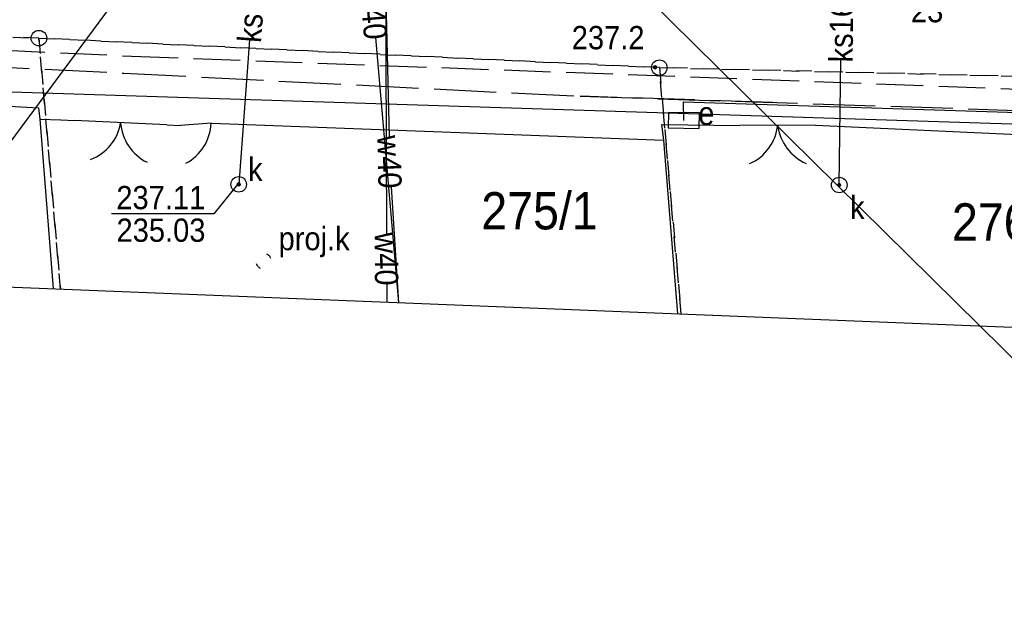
# Model space of a CAD drawing. Extents: x 6567718 to 6567944, y 5646923 to 5647067.
# Tile 5 of 18: x 6567803 to 6567835, y 5646923 to 5646941. Entities that reach past the tile are written whole.
import ezdxf
from ezdxf import colors
from ezdxf.entities.mleader import LeaderData, LeaderLine
from ezdxf.enums import TextEntityAlignment as Align
from ezdxf.math import Vec2, Vec3

# ---------------------------------------------------------------- set-up
doc = ezdxf.new("R2010")
doc.units = 0
doc.header["$MEASUREMENT"] = 0
for name, pattern in [('DGN_STYLE_2191', [1, -0.25, 0.5, -0.25]), ('DGN_STYLE_9021', [7.5, 3.75, 3.75]), ('KTJZ01_05', [2, 1.5, -0.5]), ('MZ050808', [0.8, 0.4, -0.4]), ('SUPE_P_01_05', [2.5, 2, -0.5])]:
    doc.linetypes.add(name, pattern=pattern)
doc.layers.get('0').update_dxf_attribs({"linetype": 'CONTINUOUS'})
for name, color, linetype in [('BDOT1', 7, 'CONTINUOUS'), ('EWID', 7, 'CONTINUOUS'), ('GESUT1', 7, 'CONTINUOUS'), ('GESUT2', 7, 'CONTINUOUS'), ('IA_opis', 7, 'CONTINUOUS'), ('PZAG', 7, 'CONTINUOUS'), ('REDAKCJA1', 7, 'CONTINUOUS')]:
    doc.layers.add(name, color=color, linetype=linetype)
doc.styles.add('IA_500', font='ARIALN.TTF', dxfattribs={"height": 1})
doc.styles.add('STYLE-GEO_140', font='geo_140.shx', dxfattribs={"bigfont": 'geo_140big.shx'})

# ---------------------------------------------------------------- blocks, each defined once
blk = doc.blocks.new('KTOK02_1')
at = {"layer": 'BDOT1', "color": 7, "linetype": 'Continuous'}
for centre, radius, start, end in [((-5.07, -0.55), 5.1, 6.3347, 66.4773), ((5.06, -0.54), 5.09, 113.4578, 173.7303)]:
    blk.add_arc(centre, radius, start, end, dxfattribs=at)
blk = doc.blocks.new('KTOK04_2')
at = {"layer": 'BDOT1', "color": 7, "linetype": 'Continuous'}
blk.add_arc((5.06, -0.57), 5.1, 113.6744, 173.5135, dxfattribs=at)
blk = doc.blocks.new('KTOK02_4')
at = {"layer": 'BDOT1', "color": 7, "linetype": 'Continuous'}
for centre, radius, start, end in [((-5.07, -0.56), 5.1, 6.3349, 66.4775), ((5.06, -0.56), 5.09, 113.458, 173.7305)]:
    blk.add_arc(centre, radius, start, end, dxfattribs=at)
blk = doc.blocks.new('DWG_H0_11')
at = {"layer": 'BDOT1', "linetype": 'Continuous'}
blk.add_hatch(color=7, dxfattribs=at).paths.add_polyline_path([(0.09, 0, 1), (-0.09, 0, 1)], flags=16)
at = {"layer": 'BDOT1', "color": 7, "linetype": 'Continuous'}
blk.add_lwpolyline([(0.09, 0, 1), (-0.09, 0, 1)], format="xyb", close=True, dxfattribs=at)
blk = doc.blocks.new('RTPW01_1')
at = {"layer": 'BDOT1', "color": 7, "linetype": 'Continuous'}
blk.add_circle((0, 0), 0.09, dxfattribs=at)
blk.add_blockref('DWG_H0_11', (0, 0), dxfattribs=at)
blk = doc.blocks.new('SUUS18_1')
at = {"layer": 'GESUT1', "color": 202, "linetype": 'Continuous'}
blk.add_lwpolyline([(-1, 0.5), (-1, -0.5), (1, -0.5), (1, 0.5)], close=True, dxfattribs=at)
blk = doc.blocks.new('SUUS22_1')
at = {"layer": 'GESUT1', "color": 202, "linetype": 'Continuous'}
blk.add_circle((0, 0), 0.5, dxfattribs=at)
blk = doc.blocks.new('DWG_H0_27')
at = {"layer": 'GESUT1', "linetype": 'Continuous'}
blk.add_hatch(color=44, dxfattribs=at).paths.add_polyline_path([(-0.09, 0, 1), (0.09, 0, 1)], flags=16)
at = {"layer": 'GESUT1', "color": 44, "linetype": 'Continuous'}
blk.add_lwpolyline([(-0.09, 0, 1), (0.09, 0, 1)], format="xyb", close=True, dxfattribs=at)
blk = doc.blocks.new('SUPS00_1')
at = {"layer": 'GESUT1', "color": 44, "linetype": 'Continuous'}
blk.add_circle((0, 0), 0.09, dxfattribs=at)
blk.add_blockref('DWG_H0_27', (0, 0), dxfattribs=at)
blk = doc.blocks.new('SUUS_P_1')
at = {"layer": 'GESUT2', "color": 44, "linetype": 'MZ050808'}
for start, end in [(18.91077, 108.83936), (199.05513, 288.98243)]:
    blk.add_arc((0.001, 0.002), 0.5, start, end, dxfattribs=at)
blk = doc.blocks.new('EGBP04_1')
at = {"layer": 'EWID', "color": 92, "linetype": 'Continuous'}
blk.add_circle((0, 0), 0.5, dxfattribs=at)
blk = doc.blocks.new('_Small')
at = {"color": 0, "linetype": 'ByBlock', "lineweight": -2}
blk.add_circle((0, 0), 0.25, dxfattribs=at)
blk = doc.blocks.new('_None')

msp = doc.modelspace()

# ---------------------------------------------------------------- linework, layer by layer
at = {"layer": 'BDOT1', "color": 7, "linetype": 'KTJZ01_05'}
msp.add_lwpolyline([(6567776.45, 5646941.74), (6567806.71, 5646940.32), (6567866.48, 5646938.1)], dxfattribs=at)
at = {"layer": 'BDOT1', "color": 7, "linetype": 'DGN_STYLE_9021'}
for points in [[(6567787.66, 5646940.19), (6567787.63, 5646939.57), (6567803.72, 5646938.66)], [(6567803.72, 5646938.66), (6567803.76, 5646938.29), (6567804.19, 5646932.83)], [(6567803.76, 5646938.29), (6567804.44, 5646938.27), (6567804.871, 5646938.25)], [(6567807.849, 5646938.111), (6567808.29, 5646938.09)], [(6567809.274, 5646938.16), (6567809.28, 5646938.16), (6567823.84, 5646937.61), (6567823.78, 5646938.12)], [(6567823.78, 5646938.12), (6567826.29, 5646938.09)], [(6567828.73, 5646938.1), (6567842.22, 5646937.47), (6567843.551, 5646937.446)], [(6567824.29, 5646932.02), (6567823.84, 5646937.61)]]:
    msp.add_lwpolyline(points, dxfattribs=at)
at = {"layer": 'BDOT1', "color": 7, "linetype": 'Continuous'}
for points in [[(6567807.849, 5646938.111), (6567804.871, 5646938.25)], [(6567809.274, 5646938.16), (6567808.29, 5646938.09)], [(6567828.73, 5646938.1), (6567826.29, 5646938.09)]]:
    msp.add_lwpolyline(points, dxfattribs=at)
at = {"layer": 'EWID', "color": 92, "linetype": 'DGN_STYLE_2191'}
for p, q in [((6567803.73, 5646940.9), (6567746.94, 5646943.23)), ((6567746.94, 5646943.23), (6567803.73, 5646940.9)), ((6567823.7, 5646939.95), (6567803.73, 5646940.9)), ((6567803.73, 5646940.9), (6567823.7, 5646939.95)), ((6567803.73, 5646940.9), (6567804.42, 5646932.82)), ((6567804.42, 5646932.82), (6567803.73, 5646940.9)), ((6567847.6, 5646939.37), (6567823.7, 5646939.95)), ((6567823.7, 5646939.95), (6567847.6, 5646939.37)), ((6567824.4, 5646932.02), (6567823.7, 5646939.95)), ((6567823.7, 5646939.95), (6567824.4, 5646932.02))]:
    msp.add_line(p, q, dxfattribs=at)
at = {"layer": 'GESUT1', "color": 5, "linetype": 'Continuous'}
for points in [[(6567814.8, 5646946.114), (6567815, 5646937.719)], [(6567814.87, 5646946.11), (6567814.919, 5646934.592)], [(6567815.311, 5646932.381), (6567814.579, 5646940.919)], [(6567815.07, 5646936.107), (6567815.307, 5646932.381)], [(6567814.926, 5646932.992), (6567814.928, 5646932.396)]]:
    msp.add_lwpolyline(points, dxfattribs=at)
at = {"layer": 'GESUT1', "color": 44, "linetype": 'Continuous'}
for points in [[(6567810.51, 5646940.84), (6567810.16, 5646936.19)], [(6567829.49, 5646936.17), (6567829.54, 5646940.19)], [(6567810.12, 5646936.19), (6567809.36, 5646935.24), (6567806.07, 5646935.24)]]:
    msp.add_lwpolyline(points, dxfattribs=at)
at = {"layer": 'GESUT1', "color": 230, "linetype": 'Continuous'}
msp.add_lwpolyline([(6567824.49, 5646938.25), (6567824.48, 5646938.85), (6567837.27, 5646938.44)], dxfattribs=at)
at = {"layer": 'GESUT2', "color": 230, "linetype": 'SUPE_P_01_05'}
msp.add_lwpolyline([(6567746.147, 5646948.866), (6567743.906, 5646948.972), (6567768.211, 5646947.829), (6567784.029, 5646947.086), (6567783.943, 5646940.913), (6567806.461, 5646939.771), (6567821.151, 5646939.027), (6567827.342, 5646938.827), (6567821.151, 5646939.027), (6567849.186, 5646938.121), (6567858.362, 5646937.824)], dxfattribs=at)
at = {"layer": 'PZAG', "color": 53, "linetype": 'Continuous'}
msp.add_lwpolyline([(6567733.08, 5646941.4), (6567866.56, 5646937.13)], dxfattribs=at)
at = {"layer": 'REDAKCJA1', "color": 133, "linetype": 'Continuous'}
msp.add_lwpolyline([(6567725.089, 5647031.92), (6567733.591, 5646935.664), (6567867.179, 5646930.3), (6567857.819, 5647034.168)], close=True, dxfattribs=at)

# ---------------------------------------------------------------- block references
at = {"layer": 'BDOT1', "color": 7, "linetype": 'Continuous', "xscale": 0.5, "yscale": 0.5, "zscale": 0.5}
msp.add_blockref('RTPW01_1', (6567823.56, 5646939.96), dxfattribs=at)
at = {"layer": 'BDOT1', "color": 7, "linetype": 'Continuous'}
for name, p, xscale, yscale, zscale, rotation in [('KTOK02_4', (6567806.36, 5646938.18), 0.2999995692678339, 0.2999995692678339, 0.2999995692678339, 177.3229709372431), ('KTOK04_2', (6567809.27, 5646938.16), 0.3000002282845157, 0.3000002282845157, 0.3000002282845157, 184.0445572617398), ('KTOK02_1', (6567827.51, 5646938.1), 0.3000006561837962, 0.3000006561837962, 0.3000006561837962, 180.2347882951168)]:
    msp.add_blockref(name, p, dxfattribs=dict(at, xscale=xscale, yscale=yscale, zscale=zscale, rotation=rotation))
at = {"layer": 'EWID', "color": 92, "linetype": 'Continuous', "xscale": 0.5, "yscale": 0.5, "zscale": 0.5}
for p in [(6567803.73, 5646940.9), (6567823.7, 5646939.95)]:
    msp.add_blockref('EGBP04_1', p, dxfattribs=at)
at = {"layer": 'GESUT1', "color": 202, "linetype": 'Continuous', "xscale": 0.4999989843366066, "yscale": 0.4999989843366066, "zscale": 0.4999989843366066, "rotation": 178.9001611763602}
msp.add_blockref('SUUS18_1', (6567824.49, 5646938.25), dxfattribs=at)
at = {"layer": 'GESUT1', "color": 202, "linetype": 'Continuous', "xscale": 0.5, "yscale": 0.5, "zscale": 0.5}
for p in [(6567810.16, 5646936.19), (6567829.49, 5646936.17)]:
    msp.add_blockref('SUUS22_1', p, dxfattribs=at)
at = {"layer": 'GESUT1', "color": 44, "linetype": 'Continuous', "xscale": 0.5, "yscale": 0.5, "zscale": 0.5}
for p in [(6567810.16, 5646936.19), (6567829.49, 5646936.17)]:
    msp.add_blockref('SUPS00_1', p, dxfattribs=at)
at = {"layer": 'GESUT2', "color": 44, "linetype": 'MZ050808', "xscale": 0.5, "yscale": 0.5, "zscale": 0.5}
msp.add_blockref('SUUS_P_1', (6567810.96, 5646933.72), dxfattribs=at)

# ---------------------------------------------------------------- texts
at = {"layer": 'BDOT1', "color": 7, "linetype": 'Continuous', "style": 'STYLE-GEO_140', "width": 0.93328}
msp.add_text('237.2', height=0.75, dxfattribs=at).set_placement((6567822.051, 5646940.915), align=Align.MIDDLE_CENTER)
at = {"layer": 'EWID', "color": 92, "linetype": 'Continuous', "style": 'STYLE-GEO_140', "width": 0.9333}
for s, p in [('275/1', (6567819.842, 5646935.34)), ('276/2', (6567834.992, 5646934.98))]:
    msp.add_text(s, height=1.2, dxfattribs=at).set_placement(p, align=Align.MIDDLE_CENTER)
at = {"layer": 'GESUT1', "color": 44, "linetype": 'Continuous', "style": 'STYLE-GEO_140', "width": 0.93328}
for rotation, p in [(85.739, (6567810.593, 5646942.007)), (89.2598, (6567829.56, 5646941.367))]:
    msp.add_text('ks160', height=0.75, rotation=rotation, dxfattribs=at).set_placement(p, align=Align.MIDDLE_CENTER)
at = {"layer": 'GESUT1', "color": 5, "linetype": 'Continuous', "style": 'STYLE-GEO_140', "width": 0.93328}
for rotation, p in [(274.9005, (6567814.502, 5646941.714)), (271.3669, (6567815.014, 5646936.918)), (270.244, (6567814.918, 5646933.791))]:
    msp.add_text('w40', height=0.75, rotation=rotation, dxfattribs=at).set_placement(p, align=Align.MIDDLE_CENTER)
at = {"layer": 'GESUT1', "color": 5, "linetype": 'Continuous', "style": 'STYLE-GEO_140', "width": 0.93336}
msp.add_text('23', height=0.75, dxfattribs=at).set_placement((6567832.838, 5646941.41), align=Align.RIGHT)
at = {"layer": 'GESUT1', "color": 250, "linetype": 'Continuous', "style": 'STYLE-GEO_140', "width": 0.93328}
for s, p in [('e', (6567825.213, 5646938.475)), ('k', (6567810.693, 5646936.675)), ('k', (6567830.073, 5646935.445))]:
    msp.add_text(s, height=0.75, dxfattribs=at).set_placement(p, align=Align.MIDDLE_CENTER)
at = {"layer": 'GESUT1', "color": 44, "linetype": 'Continuous', "style": 'STYLE-GEO_140', "width": 0.93336}
for s, p in [('237.11', (6567809.084, 5646935.39)), ('235.03', (6567809.09, 5646934.34))]:
    msp.add_text(s, height=0.75, dxfattribs=at).set_placement(p, align=Align.RIGHT)
at = {"layer": 'GESUT2', "color": 44, "linetype": 'Continuous', "style": 'STYLE-GEO_140', "width": 0.93328}
msp.add_text('proj.k', height=0.75, dxfattribs=at).set_placement((6567812.588, 5646934.445), align=Align.MIDDLE_CENTER)

# ---------------------------------------------------------------- leaders
at = {"layer": 'IA_opis'}
ml = msp.add_multileader_mtext('Standard', dxfattribs=at)
ml.set_content('\\pxsm1,qr;rura przepustowa\\P\\A1;HDPE 400/477 SN8 L=17,5m', color=256, style='IA_500')
ml.set_leader_properties()
ml.set_arrow_properties(name='NONE')
ml.build(insert=Vec2(0, 0))
ml.multileader.update_dxf_attribs({"has_dogleg": 0, "text_left_attachment_type": 6, "text_right_attachment_type": 6, "text_top_attachment_type": 0, "text_bottom_attachment_type": 0, "arrow_head_size": 0.5})
ctx = ml.context
ctx.base_point, ctx.char_height, ctx.arrow_head_size, ctx.landing_gap_size, ctx.plane_origin = Vec3(6567768.188, 5646929.536), 1.8, 0.5, 1, Vec3(6567752.989, 5646930.436)
ctx.left_attachment, ctx.right_attachment, ctx.text_align_type = 6, 6, 2
notes = []
notes.append((ctx, [(0, (1, 1, 0), (6567804.891, 5646929.536), (-1, 0), 8, [(0, [(6567810.255, 5646947.666)], 256, [])])]))
ctx.mtext.insert, ctx.mtext.alignment, ctx.mtext.line_spacing_factor, ctx.mtext.line_spacing_style, ctx.mtext.flow_direction = Vec3(6567795.891, 5646931.696), 3, 0.428571, 2, 5
ml = msp.add_multileader_mtext('Standard', dxfattribs=at)
ml.set_content('\\pxsm1,qr;A01', color=256, style='IA_500')
ml.set_leader_properties()
ml.set_arrow_properties(name='SMALL')
ml.build(insert=Vec2(0, 0))
ml.multileader.update_dxf_attribs({"has_dogleg": 0, "text_left_attachment_type": 6, "text_right_attachment_type": 6, "text_top_attachment_type": 0, "text_bottom_attachment_type": 0, "arrow_head_size": 1.4})
ctx = ml.context
ctx.base_point, ctx.char_height, ctx.arrow_head_size, ctx.landing_gap_size, ctx.plane_origin = Vec3(6567838.579, 5646927.124), 1.8, 1.4, 0, Vec3(6567830.921, 5646948.855)
ctx.left_attachment, ctx.right_attachment, ctx.text_align_type = 6, 6, 2
notes.append((ctx, [(0, (1, 1, 0), (6567830.579, 5646927.124), (1, 0), 8, [(0, [(6567820.264, 5646945.213)], 256, [])])]))
ctx.mtext.insert, ctx.mtext.alignment, ctx.mtext.line_spacing_factor, ctx.mtext.line_spacing_style, ctx.mtext.flow_direction = Vec3(6567841.866, 5646929.284), 3, 0.428571, 2, 5
for ctx, leaders in notes:
    for number, flags, end, landing, length, lines in leaders:
        leader = LeaderData()
        leader.index, (leader.has_last_leader_line, leader.has_dogleg_vector, leader.attachment_direction) = number, flags
        leader.last_leader_point, leader.dogleg_vector, leader.dogleg_length = Vec3(end), Vec3(landing), length
        for number, points, colour, breaks in lines:
            line = LeaderLine()
            line.index, line.vertices, line.color, line.breaks = number, Vec3.list(points), colors.encode_raw_color(colour), breaks
            leader.lines.append(line)
        ctx.leaders.append(leader)

doc.saveas('drawing.dxf')
